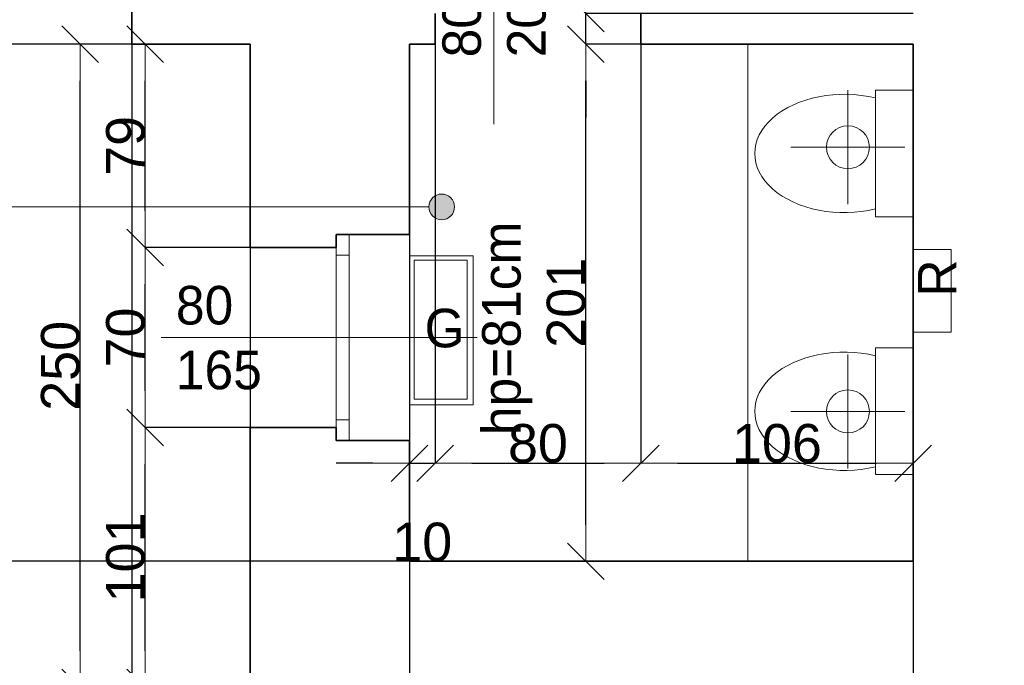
# Model space of a CAD drawing. Header units: metres. Extents: x 7506757 to 756746378, y 5735207 to 582114514.
# Tile 243 of 256: x 7704708 to 7708539, y 5888701 to 5891211. Entities that reach past the tile are written whole.
import ezdxf

# ---------------------------------------------------------------- set-up
doc = ezdxf.new("R2010")
doc.units = ezdxf.units.M
doc.header["$MEASUREMENT"] = 0
doc.header["$PDMODE"] = 2
doc.layers.get('0').update_dxf_attribs({"color": 250, "linetype": 'CONTINUOUS', "lineweight": 100, "plot": 0})
doc.layers.get('Defpoints').update_dxf_attribs({"linetype": 'CONTINUOUS'})
for name, color, linetype, lineweight in [('ELEKTRYKA141', 7, 'CONTINUOUS', 0), ('m_kominy1', 7, 'CONTINUOUS', 13), ('m_kominy100', 51, 'CONTINUOUS', 13), ('M_OCIANA6', 5, 'CONTINUOUS', 35), ('m_ociany1', 7, 'CONTINUOUS', 13), ('M_OPISY1', 7, 'CONTINUOUS', 13), ('M_OPISY141', 7, 'CONTINUOUS', 0), ('m_umeblowanie1', 7, 'CONTINUOUS', 13), ('opis1', 7, 'CONTINUOUS', 13), ('opis95', 2, 'CONTINUOUS', 25)]:
    doc.layers.add(name, color=color, linetype=linetype, lineweight=lineweight)
doc.layers.add('M_OPISY', color=7, linetype='CONTINUOUS')
doc.layers.add('PWYMIAR', color=7, linetype='CONTINUOUS')
doc.styles.add('GENERATED_STYLE_1', font='arial.ttf')
doc.styles.add('GENERATED_STYLE_2', font='txt')
doc.dimstyles.new('GENERATED_STYLE__1', dxfattribs={"dimtxt": 150, "dimasz": 142.5, "dimexe": 0.18, "dimexo": 0, "dimgap": 0.09, "dimtad": 1, "dimdec": 0, "dimlfac": 0.1, "dimzin": 0, "dimdsep": 46, "dimtxsty": 'GENERATED_STYLE_1', "dimblk": 'ARROWHEAD_6', "dimblk1": 'ARROWHEAD_6', "dimblk2": 'ARROWHEAD_6', "dimcen": 0.09, "dimclrd": 251, "dimclre": 251, "dimclrt": 7, "dimazin": 0, "dimtfac": 1, "dimtdec": 4, "dimtmove": 0, "dimatfit": 3, "dimfxl": 0, "dimtolj": 1, "dimtzin": 0, "dimarcsym": 0})
doc.dimstyles.new('GENERATED_STYLE__2', dxfattribs={"dimtxt": 150, "dimasz": 142.5, "dimexe": 0.18, "dimexo": 0, "dimgap": 0.09, "dimtad": 1, "dimtih": 1, "dimtoh": 1, "dimdec": 0, "dimlfac": 0.1, "dimzin": 0, "dimdsep": 46, "dimtxsty": 'GENERATED_STYLE_1', "dimblk": 'ARROWHEAD_6', "dimblk1": 'ARROWHEAD_6', "dimblk2": 'ARROWHEAD_6', "dimcen": 0.09, "dimclrd": 251, "dimclre": 251, "dimclrt": 7, "dimazin": 0, "dimtfac": 1, "dimtdec": 4, "dimtmove": 0, "dimatfit": 3, "dimfxl": 0, "dimtolj": 1, "dimtzin": 0, "dimarcsym": 0})
doc.dimstyles.new('GENERATED_STYLE__4', dxfattribs={"dimtxt": 150, "dimasz": 142.5, "dimexe": 0.18, "dimexo": 0, "dimgap": 0.09, "dimtad": 1, "dimtih": 1, "dimtoh": 1, "dimdec": 0, "dimlfac": 0.1, "dimzin": 0, "dimdsep": 46, "dimtxsty": 'GENERATED_STYLE_1', "dimblk": 'ARROWHEAD_6', "dimblk1": 'ARROWHEAD_6', "dimblk2": 'ARROWHEAD_6', "dimcen": 0.09, "dimclrd": 251, "dimclre": 251, "dimclrt": 7, "dimazin": 0, "dimtfac": 1, "dimtdec": 4, "dimtmove": 2, "dimatfit": 3, "dimfxl": 0, "dimtolj": 1, "dimtzin": 0, "dimarcsym": 0})

# ---------------------------------------------------------------- blocks, each defined once
blk = doc.blocks.new('Linia_108', base_point=(607123.4, 339504.4))
at = {"layer": 'M_OPISY1', "linetype": 'Continuous'}
blk.add_hatch(color=256, dxfattribs=at).paths.add_polyline_path([(609220.5, 339504.4), (609216.7, 339523.5), (609205.9, 339539.7), (609189.7, 339550.6), (609170.5, 339554.4), (609151.4, 339550.6), (609135.2, 339539.7), (609124.3, 339523.5), (609120.5, 339504.4), (609124.3, 339485.3), (609135.2, 339469), (609151.4, 339458.2), (609170.5, 339454.4), (609189.7, 339458.2), (609205.9, 339469), (609216.7, 339485.3)], flags=0)
blk.add_circle((609170.5, 339504.4), 50, dxfattribs=at)
at = {"layer": 'M_OPISY141', "linetype": 'Continuous'}
blk.add_line((607123.4, 339504.4), (609120.5, 339504.4), dxfattribs=at)
blk = doc.blocks.new('ARROWHEAD_6')
at = {"color": 0, "linetype": 'Continuous', "lineweight": 0}
for p, q in [((-0.5, -0.5), (0.5, 0.5)), ((0, 0), (-1, 0))]:
    blk.add_line(p, q, dxfattribs=at)
blk = doc.blocks.new('*D6590')
at = {"layer": 'Defpoints', "color": 0, "linetype": 'Continuous', "transparency": 16777216}
for p in [(7706224.6, 5891115.6), (7706324.6, 5891115.6), (7706324.6, 5889486.6)]:
    blk.add_point(p, dxfattribs=at)
at = {"layer": 'PWYMIAR', "color": 251, "linetype": 'Continuous', "lineweight": -2, "transparency": 16777216}
for p, q in [((7706224.6, 5891115.6), (7706224.6, 5889486.4)), ((7706324.6, 5891115.6), (7706324.6, 5889486.4)), ((7706082.1, 5889486.6), (7705939.6, 5889486.6)), ((7706224.6, 5889486.6), (7706324.6, 5889486.6)), ((7706467.1, 5889486.6), (7706609.6, 5889486.6))]:
    blk.add_line(p, q, dxfattribs=at)
at = {"layer": 'PWYMIAR', "color": 251, "linetype": 'Continuous', "lineweight": -2, "transparency": 16777216, "xscale": 142.5, "yscale": 142.5, "zscale": 142.5}
blk.add_blockref('ARROWHEAD_6', (7706224.6, 5889486.6), dxfattribs=at)
at = {"layer": 'PWYMIAR', "color": 251, "linetype": 'Continuous', "lineweight": -2, "transparency": 16777216, "xscale": 142.5, "yscale": 142.5, "zscale": 142.5, "rotation": 180}
blk.add_blockref('ARROWHEAD_6', (7706324.6, 5889486.6), dxfattribs=at)
at = {"layer": 'PWYMIAR', "color": 7, "linetype": 'Continuous', "lineweight": 13, "transparency": 16777216, "insert": (7706274.6, 5889180), "char_height": 150, "attachment_point": 5, "style": 'GENERATED_STYLE_1'}
blk.add_mtext('\\A1;10', dxfattribs=at)
blk = doc.blocks.new('*D6591')
at = {"layer": 'Defpoints', "color": 0, "linetype": 'Continuous', "transparency": 16777216}
for p in [(7706324.6, 5891115.6), (7707124.6, 5891115.6), (7707124.6, 5889486.6)]:
    blk.add_point(p, dxfattribs=at)
at = {"layer": 'PWYMIAR', "color": 251, "linetype": 'Continuous', "lineweight": -2, "transparency": 16777216}
for p, q in [((7706324.6, 5891115.6), (7706324.6, 5889486.4)), ((7707124.6, 5891115.6), (7707124.6, 5889486.4)), ((7706467.1, 5889486.6), (7706982.1, 5889486.6))]:
    blk.add_line(p, q, dxfattribs=at)
at = {"layer": 'PWYMIAR', "color": 251, "linetype": 'Continuous', "lineweight": -2, "transparency": 16777216, "xscale": 142.5, "yscale": 142.5, "zscale": 142.5, "rotation": 180}
blk.add_blockref('ARROWHEAD_6', (7706324.6, 5889486.6), dxfattribs=at)
at = {"layer": 'PWYMIAR', "color": 251, "linetype": 'Continuous', "lineweight": -2, "transparency": 16777216, "xscale": 142.5, "yscale": 142.5, "zscale": 142.5}
blk.add_blockref('ARROWHEAD_6', (7707124.6, 5889486.6), dxfattribs=at)
at = {"layer": 'PWYMIAR', "color": 7, "linetype": 'Continuous', "lineweight": 13, "transparency": 16777216, "insert": (7706724.6, 5889563.3), "char_height": 150, "attachment_point": 5, "style": 'GENERATED_STYLE_1'}
blk.add_mtext('\\A1;80', dxfattribs=at)
blk = doc.blocks.new('*D6592')
at = {"layer": 'Defpoints', "color": 0, "linetype": 'Continuous', "transparency": 16777216}
for p in [(7707124.6, 5891115.6), (7708184.6, 5891115.6), (7708184.6, 5889486.6)]:
    blk.add_point(p, dxfattribs=at)
at = {"layer": 'PWYMIAR', "color": 251, "linetype": 'Continuous', "lineweight": -2, "transparency": 16777216}
for p, q in [((7707124.6, 5891115.6), (7707124.6, 5889486.4)), ((7708184.6, 5891115.6), (7708184.6, 5889486.4)), ((7707267.1, 5889486.6), (7708042.1, 5889486.6))]:
    blk.add_line(p, q, dxfattribs=at)
at = {"layer": 'PWYMIAR', "color": 251, "linetype": 'Continuous', "lineweight": -2, "transparency": 16777216, "xscale": 142.5, "yscale": 142.5, "zscale": 142.5, "rotation": 180}
blk.add_blockref('ARROWHEAD_6', (7707124.6, 5889486.6), dxfattribs=at)
at = {"layer": 'PWYMIAR', "color": 251, "linetype": 'Continuous', "lineweight": -2, "transparency": 16777216, "xscale": 142.5, "yscale": 142.5, "zscale": 142.5}
blk.add_blockref('ARROWHEAD_6', (7708184.6, 5889486.6), dxfattribs=at)
at = {"layer": 'PWYMIAR', "color": 7, "linetype": 'Continuous', "lineweight": 13, "transparency": 16777216, "insert": (7707654.6, 5889563.3), "char_height": 150, "attachment_point": 5, "style": 'GENERATED_STYLE_1'}
blk.add_mtext('\\A1;106', dxfattribs=at)
blk = doc.blocks.new('*D6697')
at = {"layer": 'Defpoints', "color": 0, "linetype": 'Continuous', "transparency": 16777216}
for p in [(7706911.4, 5891115.6), (7708184.6, 5891115.6), (7708184.6, 5889105.6)]:
    blk.add_point(p, dxfattribs=at)
at = {"layer": 'PWYMIAR', "color": 251, "linetype": 'Continuous', "lineweight": -2, "transparency": 16777216}
for p, q in [((7708184.6, 5891115.6), (7706911.2, 5891115.6)), ((7706911.4, 5889248.1), (7706911.4, 5890973.1)), ((7708184.6, 5889105.6), (7706911.2, 5889105.6))]:
    blk.add_line(p, q, dxfattribs=at)
at = {"layer": 'PWYMIAR', "color": 251, "linetype": 'Continuous', "lineweight": -2, "transparency": 16777216, "xscale": 142.5, "yscale": 142.5, "zscale": 142.5}
for p, rotation in [((7706911.4, 5891115.6), 90), ((7706911.4, 5889105.6), 270)]:
    blk.add_blockref('ARROWHEAD_6', p, dxfattribs=dict(at, rotation=rotation))
at = {"layer": 'PWYMIAR', "color": 7, "linetype": 'Continuous', "lineweight": 13, "transparency": 16777216, "insert": (7706834.7, 5890110.6), "char_height": 150, "attachment_point": 5, "rotation": 90, "style": 'GENERATED_STYLE_1'}
blk.add_mtext('\\A1;201', dxfattribs=at)
blk = doc.blocks.new('*D6698')
at = {"layer": 'Defpoints', "color": 0, "linetype": 'Continuous', "transparency": 16777216}
for p in [(7706911.4, 5891235.6), (7708184.6, 5891235.6), (7708184.6, 5891115.6)]:
    blk.add_point(p, dxfattribs=at)
at = {"layer": 'PWYMIAR', "color": 251, "linetype": 'Continuous', "lineweight": -2, "transparency": 16777216}
for p, q in [((7706911.4, 5891378.1), (7706911.4, 5891720)), ((7708184.6, 5891235.6), (7706911.2, 5891235.6)), ((7706911.4, 5891115.6), (7706911.4, 5891235.6)), ((7708184.6, 5891115.6), (7706911.2, 5891115.6)), ((7706911.4, 5890973.1), (7706911.4, 5890830.6))]:
    blk.add_line(p, q, dxfattribs=at)
at = {"layer": 'PWYMIAR', "color": 251, "linetype": 'Continuous', "lineweight": -2, "transparency": 16777216, "xscale": 142.5, "yscale": 142.5, "zscale": 142.5}
for p, rotation in [((7706911.4, 5891235.6), 270), ((7706911.4, 5891115.6), 90)]:
    blk.add_blockref('ARROWHEAD_6', p, dxfattribs=dict(at, rotation=rotation))
at = {"layer": 'PWYMIAR', "color": 7, "linetype": 'Continuous', "lineweight": 13, "transparency": 16777216, "insert": (7706836, 5891620.3), "char_height": 150, "attachment_point": 5, "rotation": 90, "style": 'GENERATED_STYLE_1'}
blk.add_mtext('\\A1;12', dxfattribs=at)
blk = doc.blocks.new('*D6699')
at = {"layer": 'Defpoints', "color": 0, "linetype": 'Continuous', "transparency": 16777216}
for p in [(7706911.4, 5892265.6), (7707704.6, 5892265.6), (7708184.6, 5891235.6)]:
    blk.add_point(p, dxfattribs=at)
at = {"layer": 'PWYMIAR', "color": 251, "linetype": 'Continuous', "lineweight": -2, "transparency": 16777216}
for p, q in [((7707704.6, 5892265.6), (7706911.2, 5892265.6)), ((7706911.4, 5891378.1), (7706911.4, 5892123.1)), ((7708184.6, 5891235.6), (7706911.2, 5891235.6))]:
    blk.add_line(p, q, dxfattribs=at)
at = {"layer": 'PWYMIAR', "color": 251, "linetype": 'Continuous', "lineweight": -2, "transparency": 16777216, "xscale": 142.5, "yscale": 142.5, "zscale": 142.5}
for p, rotation in [((7706911.4, 5892265.6), 90), ((7706911.4, 5891235.6), 270)]:
    blk.add_blockref('ARROWHEAD_6', p, dxfattribs=dict(at, rotation=rotation))
at = {"layer": 'PWYMIAR', "color": 7, "linetype": 'Continuous', "lineweight": 13, "transparency": 16777216, "insert": (7706834.6, 5891750.6), "char_height": 150, "attachment_point": 5, "rotation": 90, "style": 'GENERATED_STYLE_1'}
blk.add_mtext('\\A1;103', dxfattribs=at)
blk = doc.blocks.new('*D6734')
at = {"layer": 'Defpoints', "color": 0, "linetype": 'Continuous', "transparency": 16777216}
for p in [(7703744.6, 5891115.6), (7705144.6, 5891115.6), (7705144.6, 5887248.3)]:
    blk.add_point(p, dxfattribs=at)
at = {"layer": 'PWYMIAR', "color": 251, "linetype": 'Continuous', "lineweight": -2, "transparency": 16777216}
for p, q in [((7703744.6, 5891115.6), (7703744.6, 5887248.1)), ((7705144.6, 5891115.6), (7705144.6, 5887248.1)), ((7703887.1, 5887248.3), (7705002.1, 5887248.3))]:
    blk.add_line(p, q, dxfattribs=at)
at = {"layer": 'PWYMIAR', "color": 251, "linetype": 'Continuous', "lineweight": -2, "transparency": 16777216, "xscale": 142.5, "yscale": 142.5, "zscale": 142.5, "rotation": 180}
blk.add_blockref('ARROWHEAD_6', (7703744.6, 5887248.3), dxfattribs=at)
at = {"layer": 'PWYMIAR', "color": 251, "linetype": 'Continuous', "lineweight": -2, "transparency": 16777216, "xscale": 142.5, "yscale": 142.5, "zscale": 142.5}
blk.add_blockref('ARROWHEAD_6', (7705144.6, 5887248.3), dxfattribs=at)
at = {"layer": 'PWYMIAR', "color": 7, "linetype": 'Continuous', "lineweight": 13, "transparency": 16777216, "insert": (7704444.6, 5887325), "char_height": 150, "attachment_point": 5, "style": 'GENERATED_STYLE_1'}
blk.add_mtext('\\A1;140', dxfattribs=at)
blk = doc.blocks.new('*D6735')
at = {"layer": 'Defpoints', "color": 0, "linetype": 'Continuous', "transparency": 16777216}
for p in [(7705144.6, 5891115.6), (7705604.6, 5888615.6), (7705604.6, 5887248.3)]:
    blk.add_point(p, dxfattribs=at)
at = {"layer": 'PWYMIAR', "color": 251, "linetype": 'Continuous', "lineweight": -2, "transparency": 16777216}
for p, q in [((7705144.6, 5891115.6), (7705144.6, 5887248.1)), ((7705604.6, 5888615.6), (7705604.6, 5887248.1)), ((7705287.1, 5887248.3), (7705462.1, 5887248.3))]:
    blk.add_line(p, q, dxfattribs=at)
at = {"layer": 'PWYMIAR', "color": 251, "linetype": 'Continuous', "lineweight": -2, "transparency": 16777216, "xscale": 142.5, "yscale": 142.5, "zscale": 142.5, "rotation": 180}
blk.add_blockref('ARROWHEAD_6', (7705144.6, 5887248.3), dxfattribs=at)
at = {"layer": 'PWYMIAR', "color": 251, "linetype": 'Continuous', "lineweight": -2, "transparency": 16777216, "xscale": 142.5, "yscale": 142.5, "zscale": 142.5}
blk.add_blockref('ARROWHEAD_6', (7705604.6, 5887248.3), dxfattribs=at)
at = {"layer": 'PWYMIAR', "color": 7, "linetype": 'Continuous', "lineweight": 13, "transparency": 16777216, "insert": (7705374.6, 5887325), "char_height": 150, "attachment_point": 5, "style": 'GENERATED_STYLE_1'}
blk.add_mtext('\\A1;46', dxfattribs=at)
blk = doc.blocks.new('*D6738')
at = {"layer": 'Defpoints', "color": 0, "linetype": 'Continuous', "transparency": 16777216}
for p in [(7687958.3, 5889105.6), (7708184.6, 5889105.6), (7683364.6, 5889055.6)]:
    blk.add_point(p, dxfattribs=at)
at = {"layer": 'PWYMIAR', "color": 251, "linetype": 'Continuous', "lineweight": -2, "transparency": 16777216}
for p, q in [((7687958.3, 5889248.1), (7687958.3, 5889490.2)), ((7708184.6, 5889105.6), (7687958.2, 5889105.6)), ((7687958.3, 5889055.6), (7687958.3, 5889105.6)), ((7683364.6, 5889055.6), (7687958.5, 5889055.6)), ((7687958.3, 5888913.1), (7687958.3, 5888770.6))]:
    blk.add_line(p, q, dxfattribs=at)
at = {"layer": 'PWYMIAR', "color": 251, "linetype": 'Continuous', "lineweight": -2, "transparency": 16777216, "xscale": 142.5, "yscale": 142.5, "zscale": 142.5}
for p, rotation in [((7687958.3, 5889105.6), 270), ((7687958.3, 5889055.6), 90)]:
    blk.add_blockref('ARROWHEAD_6', p, dxfattribs=dict(at, rotation=rotation))
at = {"layer": 'PWYMIAR', "color": 7, "linetype": 'Continuous', "lineweight": 13, "transparency": 16777216, "insert": (7687882, 5889440.4), "char_height": 150, "attachment_point": 5, "rotation": 90, "style": 'GENERATED_STYLE_1'}
blk.add_mtext('\\A1;5', dxfattribs=at)
blk = doc.blocks.new('*D6739')
at = {"layer": 'Defpoints', "color": 0, "linetype": 'Continuous', "transparency": 16777216}
for p in [(7687958.3, 5889235.6), (7688764.6, 5889235.6), (7708184.6, 5889105.6)]:
    blk.add_point(p, dxfattribs=at)
at = {"layer": 'PWYMIAR', "color": 251, "linetype": 'Continuous', "lineweight": -2, "transparency": 16777216}
for p, q in [((7687958.3, 5889378.1), (7687958.3, 5889721.5)), ((7688764.6, 5889235.6), (7687958.2, 5889235.6)), ((7687958.3, 5889105.6), (7687958.3, 5889235.6)), ((7708184.6, 5889105.6), (7687958.2, 5889105.6)), ((7687958.3, 5888963.1), (7687958.3, 5888820.6))]:
    blk.add_line(p, q, dxfattribs=at)
at = {"layer": 'PWYMIAR', "color": 251, "linetype": 'Continuous', "lineweight": -2, "transparency": 16777216, "xscale": 142.5, "yscale": 142.5, "zscale": 142.5}
for p, rotation in [((7687958.3, 5889235.6), 270), ((7687958.3, 5889105.6), 90)]:
    blk.add_blockref('ARROWHEAD_6', p, dxfattribs=dict(at, rotation=rotation))
at = {"layer": 'PWYMIAR', "color": 7, "linetype": 'Continuous', "lineweight": 13, "transparency": 16777216, "insert": (7687881.6, 5889621.1), "char_height": 150, "attachment_point": 5, "rotation": 90, "style": 'GENERATED_STYLE_1'}
blk.add_mtext('\\A1;13', dxfattribs=at)
blk = doc.blocks.new('*D6740')
at = {"layer": 'Defpoints', "color": 0, "linetype": 'Continuous', "transparency": 16777216}
for p in [(7687958.3, 5891115.6), (7705604.6, 5891115.6), (7688764.6, 5889235.6)]:
    blk.add_point(p, dxfattribs=at)
at = {"layer": 'PWYMIAR', "color": 251, "linetype": 'Continuous', "lineweight": -2, "transparency": 16777216}
for p, q in [((7705604.6, 5891115.6), (7687958.2, 5891115.6)), ((7687958.3, 5889378.1), (7687958.3, 5890973.1)), ((7688764.6, 5889235.6), (7687958.2, 5889235.6))]:
    blk.add_line(p, q, dxfattribs=at)
at = {"layer": 'PWYMIAR', "color": 251, "linetype": 'Continuous', "lineweight": -2, "transparency": 16777216, "xscale": 142.5, "yscale": 142.5, "zscale": 142.5}
for p, rotation in [((7687958.3, 5891115.6), 90), ((7687958.3, 5889235.6), 270)]:
    blk.add_blockref('ARROWHEAD_6', p, dxfattribs=dict(at, rotation=rotation))
at = {"layer": 'PWYMIAR', "color": 7, "linetype": 'Continuous', "lineweight": 13, "transparency": 16777216, "insert": (7687881.7, 5890175.6), "char_height": 150, "attachment_point": 5, "rotation": 90, "style": 'GENERATED_STYLE_1'}
blk.add_mtext('\\A1;188', dxfattribs=at)
blk = doc.blocks.new('*D6741')
at = {"layer": 'Defpoints', "color": 0, "linetype": 'Continuous', "transparency": 16777216}
for p in [(7687958.3, 5891565.6), (7699994.6, 5891565.6), (7705604.6, 5891115.6)]:
    blk.add_point(p, dxfattribs=at)
at = {"layer": 'PWYMIAR', "color": 251, "linetype": 'Continuous', "lineweight": -2, "transparency": 16777216}
for p, q in [((7699994.6, 5891565.6), (7687958.2, 5891565.6)), ((7687958.3, 5891258.1), (7687958.3, 5891423.1)), ((7705604.6, 5891115.6), (7687958.2, 5891115.6))]:
    blk.add_line(p, q, dxfattribs=at)
at = {"layer": 'PWYMIAR', "color": 251, "linetype": 'Continuous', "lineweight": -2, "transparency": 16777216, "xscale": 142.5, "yscale": 142.5, "zscale": 142.5}
for p, rotation in [((7687958.3, 5891565.6), 90), ((7687958.3, 5891115.6), 270)]:
    blk.add_blockref('ARROWHEAD_6', p, dxfattribs=dict(at, rotation=rotation))
at = {"layer": 'PWYMIAR', "color": 7, "linetype": 'Continuous', "lineweight": 13, "transparency": 16777216, "insert": (7687882, 5891340.6), "char_height": 150, "attachment_point": 5, "rotation": 90, "style": 'GENERATED_STYLE_1'}
blk.add_mtext('\\A1;45', dxfattribs=at)
blk = doc.blocks.new('*D6751')
at = {"layer": 'Defpoints', "color": 0, "linetype": 'Continuous', "transparency": 16777216}
for p in [(7700444.6, 5891565.6), (7705604.6, 5891115.6), (7705604.6, 5886859.1)]:
    blk.add_point(p, dxfattribs=at)
at = {"layer": 'PWYMIAR', "color": 251, "linetype": 'Continuous', "lineweight": -2, "transparency": 16777216}
for p, q in [((7700444.6, 5891565.6), (7700444.6, 5886858.9)), ((7705604.6, 5891115.6), (7705604.6, 5886858.9)), ((7700587.1, 5886859.1), (7705462.1, 5886859.1))]:
    blk.add_line(p, q, dxfattribs=at)
at = {"layer": 'PWYMIAR', "color": 251, "linetype": 'Continuous', "lineweight": -2, "transparency": 16777216, "xscale": 142.5, "yscale": 142.5, "zscale": 142.5, "rotation": 180}
blk.add_blockref('ARROWHEAD_6', (7700444.6, 5886859.1), dxfattribs=at)
at = {"layer": 'PWYMIAR', "color": 251, "linetype": 'Continuous', "lineweight": -2, "transparency": 16777216, "xscale": 142.5, "yscale": 142.5, "zscale": 142.5}
blk.add_blockref('ARROWHEAD_6', (7705604.6, 5886859.1), dxfattribs=at)
at = {"layer": 'PWYMIAR', "color": 7, "linetype": 'Continuous', "lineweight": 13, "transparency": 16777216, "insert": (7703024.6, 5886935.8), "char_height": 150, "attachment_point": 5, "style": 'GENERATED_STYLE_1'}
blk.add_mtext('\\A1;516', dxfattribs=at)
blk = doc.blocks.new('*D6752')
at = {"layer": 'Defpoints', "color": 0, "linetype": 'Continuous', "transparency": 16777216}
for p in [(7705604.6, 5891115.6), (7706224.6, 5889105.6), (7706224.6, 5886859.1)]:
    blk.add_point(p, dxfattribs=at)
at = {"layer": 'PWYMIAR', "color": 251, "linetype": 'Continuous', "lineweight": -2, "transparency": 16777216}
for p, q in [((7705604.6, 5891115.6), (7705604.6, 5886858.9)), ((7706224.6, 5889105.6), (7706224.6, 5886858.9)), ((7705747.1, 5886859.1), (7706082.1, 5886859.1))]:
    blk.add_line(p, q, dxfattribs=at)
at = {"layer": 'PWYMIAR', "color": 251, "linetype": 'Continuous', "lineweight": -2, "transparency": 16777216, "xscale": 142.5, "yscale": 142.5, "zscale": 142.5, "rotation": 180}
blk.add_blockref('ARROWHEAD_6', (7705604.6, 5886859.1), dxfattribs=at)
at = {"layer": 'PWYMIAR', "color": 251, "linetype": 'Continuous', "lineweight": -2, "transparency": 16777216, "xscale": 142.5, "yscale": 142.5, "zscale": 142.5}
blk.add_blockref('ARROWHEAD_6', (7706224.6, 5886859.1), dxfattribs=at)
at = {"layer": 'PWYMIAR', "color": 7, "linetype": 'Continuous', "lineweight": 13, "transparency": 16777216, "insert": (7705914.6, 5886935.8), "char_height": 150, "attachment_point": 5, "style": 'GENERATED_STYLE_1'}
blk.add_mtext('\\A1;62', dxfattribs=at)
blk = doc.blocks.new('*D6753')
at = {"layer": 'Defpoints', "color": 0, "linetype": 'Continuous', "transparency": 16777216}
for p in [(7706224.6, 5889105.6), (7708184.6, 5889105.6), (7708184.6, 5886859.1)]:
    blk.add_point(p, dxfattribs=at)
at = {"layer": 'PWYMIAR', "color": 251, "linetype": 'Continuous', "lineweight": -2, "transparency": 16777216}
for p, q in [((7706224.6, 5889105.6), (7706224.6, 5886858.9)), ((7708184.6, 5889105.6), (7708184.6, 5886858.9)), ((7706367.1, 5886859.1), (7708042.1, 5886859.1))]:
    blk.add_line(p, q, dxfattribs=at)
at = {"layer": 'PWYMIAR', "color": 251, "linetype": 'Continuous', "lineweight": -2, "transparency": 16777216, "xscale": 142.5, "yscale": 142.5, "zscale": 142.5, "rotation": 180}
blk.add_blockref('ARROWHEAD_6', (7706224.6, 5886859.1), dxfattribs=at)
at = {"layer": 'PWYMIAR', "color": 251, "linetype": 'Continuous', "lineweight": -2, "transparency": 16777216, "xscale": 142.5, "yscale": 142.5, "zscale": 142.5}
blk.add_blockref('ARROWHEAD_6', (7708184.6, 5886859.1), dxfattribs=at)
at = {"layer": 'PWYMIAR', "color": 7, "linetype": 'Continuous', "lineweight": 13, "transparency": 16777216, "insert": (7707204.6, 5886935.8), "char_height": 150, "attachment_point": 5, "style": 'GENERATED_STYLE_1'}
blk.add_mtext('\\A1;196', dxfattribs=at)
blk = doc.blocks.new('*D6754')
at = {"layer": 'Defpoints', "color": 0, "linetype": 'Continuous', "transparency": 16777216}
for p in [(7708614.6, 5889235.6), (7708184.6, 5889105.6), (7708614.6, 5886859.1)]:
    blk.add_point(p, dxfattribs=at)
at = {"layer": 'PWYMIAR', "color": 251, "linetype": 'Continuous', "lineweight": -2, "transparency": 16777216}
for p, q in [((7708614.6, 5889235.6), (7708614.6, 5886858.9)), ((7708184.6, 5889105.6), (7708184.6, 5886858.9)), ((7708327.1, 5886859.1), (7708472.1, 5886859.1))]:
    blk.add_line(p, q, dxfattribs=at)
at = {"layer": 'PWYMIAR', "color": 251, "linetype": 'Continuous', "lineweight": -2, "transparency": 16777216, "xscale": 142.5, "yscale": 142.5, "zscale": 142.5, "rotation": 180}
blk.add_blockref('ARROWHEAD_6', (7708184.6, 5886859.1), dxfattribs=at)
at = {"layer": 'PWYMIAR', "color": 251, "linetype": 'Continuous', "lineweight": -2, "transparency": 16777216, "xscale": 142.5, "yscale": 142.5, "zscale": 142.5}
blk.add_blockref('ARROWHEAD_6', (7708614.6, 5886859.1), dxfattribs=at)
at = {"layer": 'PWYMIAR', "color": 7, "linetype": 'Continuous', "lineweight": 13, "transparency": 16777216, "insert": (7708399.6, 5886935.8), "char_height": 150, "attachment_point": 5, "style": 'GENERATED_STYLE_1'}
blk.add_mtext('\\A1;43', dxfattribs=at)
blk = doc.blocks.new('*D6827')
at = {"layer": 'Defpoints', "color": 0, "linetype": 'Continuous', "transparency": 16777216}
for p in [(7705197.1, 5889625.6), (7705604.6, 5889625.6), (7705604.6, 5888615.6)]:
    blk.add_point(p, dxfattribs=at)
at = {"layer": 'PWYMIAR', "color": 251, "linetype": 'Continuous', "lineweight": -2, "transparency": 16777216}
for p, q in [((7705604.6, 5889625.6), (7705196.9, 5889625.6)), ((7705197.1, 5888758.1), (7705197.1, 5889483.1)), ((7705604.6, 5888615.6), (7705196.9, 5888615.6))]:
    blk.add_line(p, q, dxfattribs=at)
at = {"layer": 'PWYMIAR', "color": 251, "linetype": 'Continuous', "lineweight": -2, "transparency": 16777216, "xscale": 142.5, "yscale": 142.5, "zscale": 142.5}
for p, rotation in [((7705197.1, 5889625.6), 90), ((7705197.1, 5888615.6), 270)]:
    blk.add_blockref('ARROWHEAD_6', p, dxfattribs=dict(at, rotation=rotation))
at = {"layer": 'PWYMIAR', "color": 7, "linetype": 'Continuous', "lineweight": 13, "transparency": 16777216, "insert": (7705120.4, 5889120.6), "char_height": 150, "attachment_point": 5, "rotation": 90, "style": 'GENERATED_STYLE_1'}
blk.add_mtext('\\A1;101', dxfattribs=at)
blk = doc.blocks.new('*D6828')
at = {"layer": 'Defpoints', "color": 0, "linetype": 'Continuous', "transparency": 16777216}
for p in [(7705197.1, 5890325.6), (7705604.6, 5890325.6), (7705604.6, 5889625.6)]:
    blk.add_point(p, dxfattribs=at)
at = {"layer": 'PWYMIAR', "color": 251, "linetype": 'Continuous', "lineweight": -2, "transparency": 16777216}
for p, q in [((7705604.6, 5890325.6), (7705196.9, 5890325.6)), ((7705197.1, 5889768.1), (7705197.1, 5890183.1)), ((7705604.6, 5889625.6), (7705196.9, 5889625.6))]:
    blk.add_line(p, q, dxfattribs=at)
at = {"layer": 'PWYMIAR', "color": 251, "linetype": 'Continuous', "lineweight": -2, "transparency": 16777216, "xscale": 142.5, "yscale": 142.5, "zscale": 142.5}
for p, rotation in [((7705197.1, 5890325.6), 90), ((7705197.1, 5889625.6), 270)]:
    blk.add_blockref('ARROWHEAD_6', p, dxfattribs=dict(at, rotation=rotation))
at = {"layer": 'PWYMIAR', "color": 7, "linetype": 'Continuous', "lineweight": 13, "transparency": 16777216, "insert": (7705120.4, 5889975.6), "char_height": 150, "attachment_point": 5, "rotation": 90, "style": 'GENERATED_STYLE_1'}
blk.add_mtext('\\A1;70', dxfattribs=at)
blk = doc.blocks.new('*D6829')
at = {"layer": 'Defpoints', "color": 0, "linetype": 'Continuous', "transparency": 16777216}
for p in [(7705197.1, 5891115.6), (7705604.6, 5891115.6), (7705604.6, 5890325.6)]:
    blk.add_point(p, dxfattribs=at)
at = {"layer": 'PWYMIAR', "color": 251, "linetype": 'Continuous', "lineweight": -2, "transparency": 16777216}
for p, q in [((7705604.6, 5891115.6), (7705196.9, 5891115.6)), ((7705197.1, 5890468.1), (7705197.1, 5890973.1)), ((7705604.6, 5890325.6), (7705196.9, 5890325.6))]:
    blk.add_line(p, q, dxfattribs=at)
at = {"layer": 'PWYMIAR', "color": 251, "linetype": 'Continuous', "lineweight": -2, "transparency": 16777216, "xscale": 142.5, "yscale": 142.5, "zscale": 142.5}
for p, rotation in [((7705197.1, 5891115.6), 90), ((7705197.1, 5890325.6), 270)]:
    blk.add_blockref('ARROWHEAD_6', p, dxfattribs=dict(at, rotation=rotation))
at = {"layer": 'PWYMIAR', "color": 7, "linetype": 'Continuous', "lineweight": 13, "transparency": 16777216, "insert": (7705120.4, 5890720.6), "char_height": 150, "attachment_point": 5, "rotation": 90, "style": 'GENERATED_STYLE_1'}
blk.add_mtext('\\A1;79', dxfattribs=at)
blk = doc.blocks.new('*D6830')
at = {"layer": 'Defpoints', "color": 0, "linetype": 'Continuous', "transparency": 16777216}
for p in [(7704943.8, 5891115.6), (7705604.6, 5891115.6), (7705604.6, 5888615.6)]:
    blk.add_point(p, dxfattribs=at)
at = {"layer": 'PWYMIAR', "color": 251, "linetype": 'Continuous', "lineweight": -2, "transparency": 16777216}
for p, q in [((7705604.6, 5891115.6), (7704943.7, 5891115.6)), ((7704943.8, 5888758.1), (7704943.8, 5890973.1)), ((7705604.6, 5888615.6), (7704943.7, 5888615.6))]:
    blk.add_line(p, q, dxfattribs=at)
at = {"layer": 'PWYMIAR', "color": 251, "linetype": 'Continuous', "lineweight": -2, "transparency": 16777216, "xscale": 142.5, "yscale": 142.5, "zscale": 142.5}
for p, rotation in [((7704943.8, 5891115.6), 90), ((7704943.8, 5888615.6), 270)]:
    blk.add_blockref('ARROWHEAD_6', p, dxfattribs=dict(at, rotation=rotation))
at = {"layer": 'PWYMIAR', "color": 7, "linetype": 'Continuous', "lineweight": 13, "transparency": 16777216, "insert": (7704867.2, 5889865.6), "char_height": 150, "attachment_point": 5, "rotation": 90, "style": 'GENERATED_STYLE_1'}
blk.add_mtext('\\A1;250', dxfattribs=at)

msp = doc.modelspace()

# ---------------------------------------------------------------- linework, layer by layer
at = {"layer": 'ELEKTRYKA141', "linetype": 'Continuous', "flags": 128}
msp.add_lwpolyline([(7708331.8, 5890317.8), (7708185.6, 5890317.8), (7708185.6, 5889996.3), (7708331.8, 5889996.3)], close=True, dxfattribs=at)
at = {"layer": 'm_kominy1', "linetype": 'Continuous'}
for p, q in [((7707930.4, 5890937), (7707930.4, 5890494.1)), ((7708151.8, 5890715.5), (7707708.9, 5890715.5)), ((7706243.6, 5890276.7), (7706449.5, 5890276.7)), ((7706243.6, 5889735.5), (7706243.6, 5890276.7)), ((7706449.5, 5890276.7), (7706449.5, 5889735.5)), ((7707930.4, 5889909.7), (7707930.4, 5889466.8)), ((7706449.5, 5889735.5), (7706243.6, 5889735.5)), ((7708151.8, 5889688.2), (7707708.9, 5889688.2))]:
    msp.add_line(p, q, dxfattribs=at)
for centre in [(7707930.4, 5890715.5), (7707930.4, 5889688.2)]:
    msp.add_circle(centre, 83.6, dxfattribs=at)
at = {"layer": 'm_kominy100', "linetype": 'Continuous'}
for p, q in [((7706472.6, 5890293.2), (7706224.6, 5890293.2)), ((7706224.6, 5890293.2), (7706224.6, 5889714.6)), ((7706472.6, 5889714.6), (7706472.6, 5890293.2)), ((7706224.6, 5889714.6), (7706472.6, 5889714.6))]:
    msp.add_line(p, q, dxfattribs=at)
at = {"layer": 'M_OCIANA6', "linetype": 'Continuous'}
for p, q in [((7705144.6, 5891380.6), (7705144.6, 5891115.6)), ((7706324.6, 5891115.6), (7706324.6, 5891235.6)), ((7707124.6, 5891115.6), (7707124.6, 5891235.6)), ((7705604.6, 5891115.6), (7705144.6, 5891115.6)), ((7705604.6, 5890325.6), (7705604.6, 5891115.6)), ((7706324.6, 5891115.6), (7706224.6, 5891115.6)), ((7706224.6, 5890375.6), (7706224.6, 5891115.6)), ((7708184.6, 5891115.6), (7707124.6, 5891115.6)), ((7708184.6, 5891115.6), (7708184.6, 5889105.6)), ((7705939.6, 5890375.6), (7706224.6, 5890375.6)), ((7705939.6, 5890375.6), (7705939.6, 5890325.6)), ((7705939.6, 5890325.6), (7705604.6, 5890325.6)), ((7705604.6, 5888615.6), (7705604.6, 5889625.6)), ((7705939.6, 5889625.6), (7705604.6, 5889625.6)), ((7705939.6, 5889575.6), (7705939.6, 5889625.6)), ((7705939.6, 5889575.6), (7706224.6, 5889575.6)), ((7706224.6, 5889105.6), (7706224.6, 5889575.6)), ((7708184.6, 5889105.6), (7706224.6, 5889105.6))]:
    msp.add_line(p, q, dxfattribs=at)
at = {"layer": 'm_ociany1'}
msp.add_line((7707541.6, 5891115.6), (7707541.6, 5889105.6), dxfattribs=at)
at = {"layer": 'M_OPISY141', "linetype": 'Continuous'}
for p, q in [((7706553.6, 5891742.7), (7706553.6, 5890804.7)), ((7708037.6, 5890445.3), (7708037.6, 5890937.3)), ((7708037.6, 5890937.3), (7708184.6, 5890937.3)), ((7708184.6, 5890937.3), (7708184.6, 5890445.3)), ((7708184.6, 5890445.3), (7708037.6, 5890445.3)), ((7705258.5, 5889975.6), (7706488.3, 5889975.6)), ((7708037.6, 5889443), (7708037.6, 5889935)), ((7708037.6, 5889935), (7708184.6, 5889935)), ((7708184.6, 5889935), (7708184.6, 5889443)), ((7708184.6, 5889443), (7708037.6, 5889443))]:
    msp.add_line(p, q, dxfattribs=at)
for centre in [(7707916.3, 5890691.3), (7707916.3, 5889689)]:
    msp.add_ellipse(centre, major_axis=(348.2, 0), ratio=0.66055, start_param=1.214694, end_param=5.068491, dxfattribs=at)
at = {"layer": 'm_umeblowanie1', "linetype": 'Continuous'}
for p, q in [((7705144.6, 5891115.6), (7700934.6, 5891115.6)), ((7705939.6, 5890375.6), (7705939.6, 5889625.6)), ((7705989.6, 5890375.6), (7705989.6, 5889575.6)), ((7706224.6, 5890375.6), (7706224.6, 5889575.6)), ((7705604.6, 5890325.6), (7705604.6, 5889625.6)), ((7705939.6, 5890295.6), (7705989.6, 5890295.6)), ((7705939.6, 5889655.6), (7705989.6, 5889655.6))]:
    msp.add_line(p, q, dxfattribs=at)

# ---------------------------------------------------------------- block references
at = {"layer": 'M_OPISY', "linetype": 'Continuous'}
msp.add_blockref('Linia_108', (7704303.2, 5890483.6), dxfattribs=at)

# ---------------------------------------------------------------- texts
at = {"layer": 'opis1', "linetype": 'Continuous', "insert": (7706352.8, 5891064.7), "char_height": 150, "width": 563.056, "attachment_point": 1, "rotation": 90, "line_spacing_factor": 1.007581, "style": 'GENERATED_STYLE_2'}
msp.add_mtext('{80\\P202}', dxfattribs=at)
at = {"layer": 'opis1', "linetype": 'Continuous', "char_height": 150, "attachment_point": 3, "rotation": 90, "style": 'GENERATED_STYLE_2'}
for s, insert in [('{hp=81cm}', (7706507.3, 5890426.7)), ('{R}', (7708202.8, 5890279.2))]:
    msp.add_mtext(s, dxfattribs=dict(at, insert=insert))
at = {"layer": 'opis1', "linetype": 'Continuous', "insert": (7705316, 5890176.4), "char_height": 150, "width": 349.992, "attachment_point": 1, "line_spacing_factor": 1.007581, "style": 'GENERATED_STYLE_2'}
msp.add_mtext('{80\\P165}', dxfattribs=at)
at = {"layer": 'opis95', "linetype": 'Continuous', "insert": (7706283.6, 5890087.5), "char_height": 150, "attachment_point": 1, "style": 'GENERATED_STYLE_2'}
msp.add_mtext('{G}', dxfattribs=at)

# ---------------------------------------------------------------- dimensions: what is measured, and where the dimension line sits
at = {"layer": 'PWYMIAR', "color": 251, "linetype": 'Continuous', "lineweight": 13}
for base, p1, p2, picture, middle in [((7706911.4, 5892265.6), (7708184.6, 5891235.6), (7707704.6, 5892265.6), '*D6699', (7706834.6, 5891750.6)), ((7706911.4, 5891235.6), (7708184.6, 5891115.6), (7708184.6, 5891235.6), '*D6698', (7706836, 5891620.3)), ((7687958.3, 5891565.6), (7705604.6, 5891115.6), (7699994.6, 5891565.6), '*D6741', (7687882, 5891340.6)), ((7687958.3, 5891115.6), (7688764.6, 5889235.6), (7705604.6, 5891115.6), '*D6740', (7687881.7, 5890175.6)), ((7704943.8, 5891115.6), (7705604.6, 5888615.6), (7705604.6, 5891115.6), '*D6830', (7704867.2, 5889865.6)), ((7705197.1, 5891115.6), (7705604.6, 5890325.6), (7705604.6, 5891115.6), '*D6829', (7705120.4, 5890720.6)), ((7706911.4, 5891115.6), (7708184.6, 5889105.6), (7708184.6, 5891115.6), '*D6697', (7706834.7, 5890110.6)), ((7705197.1, 5890325.6), (7705604.6, 5889625.6), (7705604.6, 5890325.6), '*D6828', (7705120.4, 5889975.6)), ((7687958.3, 5889235.6), (7708184.6, 5889105.6), (7688764.6, 5889235.6), '*D6739', (7687881.6, 5889621.1)), ((7705197.1, 5889625.6), (7705604.6, 5888615.6), (7705604.6, 5889625.6), '*D6827', (7705120.4, 5889120.6)), ((7687958.3, 5889105.6), (7683364.6, 5889055.6), (7708184.6, 5889105.6), '*D6738', (7687882, 5889440.4))]:
    dim = msp.add_linear_dim(base=base, p1=p1, p2=p2, angle=90, dimstyle='GENERATED_STYLE__1', dxfattribs=at)
    dim.commit()
    dim.dimension.update_dxf_attribs({"geometry": picture, "text_midpoint": middle})
for base, p1, p2, dimstyle, picture, middle in [((7705604.6, 5886859.1), (7700444.6, 5891565.6), (7705604.6, 5891115.6), 'GENERATED_STYLE__2', '*D6751', (7703024.6, 5886935.8)), ((7705144.6, 5887248.3), (7703744.6, 5891115.6), (7705144.6, 5891115.6), 'GENERATED_STYLE__2', '*D6734', (7704444.6, 5887325)), ((7705604.6, 5887248.3), (7705144.6, 5891115.6), (7705604.6, 5888615.6), 'GENERATED_STYLE__2', '*D6735', (7705374.6, 5887325)), ((7706224.6, 5886859.1), (7705604.6, 5891115.6), (7706224.6, 5889105.6), 'GENERATED_STYLE__2', '*D6752', (7705914.6, 5886935.8)), ((7706324.6, 5889486.6), (7706224.6, 5891115.6), (7706324.6, 5891115.6), 'GENERATED_STYLE__4', '*D6590', (7706274.6, 5889180)), ((7707124.6, 5889486.6), (7706324.6, 5891115.6), (7707124.6, 5891115.6), 'GENERATED_STYLE__4', '*D6591', (7706724.6, 5889563.3)), ((7708184.6, 5889486.6), (7707124.6, 5891115.6), (7708184.6, 5891115.6), 'GENERATED_STYLE__2', '*D6592', (7707654.6, 5889563.3)), ((7708614.6, 5886859.1), (7708184.6, 5889105.6), (7708614.6, 5889235.6), 'GENERATED_STYLE__2', '*D6754', (7708399.6, 5886935.8)), ((7708184.6, 5886859.1), (7706224.6, 5889105.6), (7708184.6, 5889105.6), 'GENERATED_STYLE__2', '*D6753', (7707204.6, 5886935.8))]:
    dim = msp.add_linear_dim(base=base, p1=p1, p2=p2, dimstyle=dimstyle, dxfattribs=at)
    dim.commit()
    dim.dimension.update_dxf_attribs({"geometry": picture, "text_midpoint": middle})

doc.saveas('drawing.dxf')
